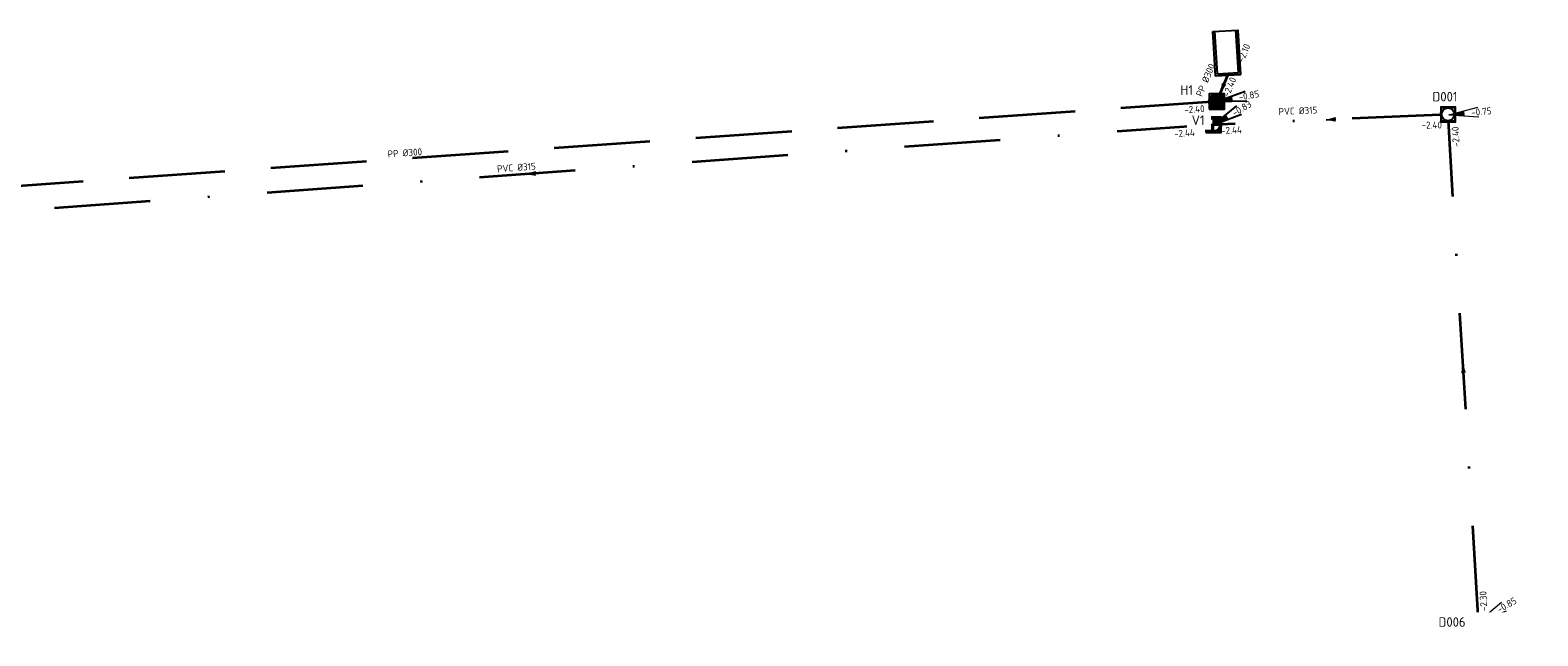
# Model space of a CAD drawing. Header units: metres. Extents: x 114894 to 115585, y 426496 to 426850.
# Tile 27 of 27: x 115109 to 115188, y 426818 to 426850. Entities that reach past the tile are written whole.
import ezdxf
from ezdxf.enums import TextEntityAlignment as Align

# ---------------------------------------------------------------- set-up
doc = ezdxf.new("R2010")
doc.units = ezdxf.units.M
doc.header["$MEASUREMENT"] = 0
doc.linetypes.add('RI-DWA-SO', pattern=[11, 5, -3, 0, -3])
doc.linetypes.add('RI-HWA-SO', pattern=[7.4, 5, -2.4])
for name, color, linetype, lineweight in [('B-WE-RI-DWA_RIOOLPUT-OPHOOGTEBRENGEN-S-200', 253, 'Continuous', 18), ('B-WE-RI-DWA_RIOOLPUT_INSPECTIEPUT_REINIGENDEPUT-S-200', 253, 'Continuous', 18), ('B-WE-RI-DWA_STROMINGSRICHTING-S-200', 253, 'Continuous', 18), ('B-WE-RI-DWA_TRANSPORTLEIDING_PVC_315-G', 253, 'RI-DWA-SO', 35), ('B-WE-RI-PUT-T35', 253, 'Continuous', 35), ('N-WE-RI-DWA_PUTDEKSELNIVEAU-S-200', 20, 'Continuous', 25), ('N-WE-RI-DWA_RIOOLPUT_INSPECTIEPUT-S-200', 20, 'Continuous', 25), ('N-WE-RI-DWA_TRANSPORTLEIDING_PVC_315-G', 20, 'RI-DWA-SO', 35), ('N-WE-RI-HWA_PUTDEKSELNIVEAU-S-200', 150, 'Continuous', 25), ('N-WE-RI-HWA_RIOOLPUT_INSPECTIEPUT-S-200', 150, 'Continuous', 25), ('N-WE-RI-HWA_TRANSPORTLEIDING_PP_300-G', 150, 'RI-HWA-SO', 35), ('N-WE-RI-HWA_UITLAATCONSTRUCTIE-S-200', 150, 'Continuous', 25), ('N-WE-RI-PUT-T35', 150, 'Continuous', 35), ('N-WE-RI-PUT_DEKSEL-S', 7, 'Continuous', 25), ('N01-WE-RI-PUT-T35', 20, 'Continuous', 35)]:
    doc.layers.add(name, color=color, linetype=linetype, lineweight=lineweight)
doc.layers.add('N-WE-RI-DWA_STROMINGSRICHTING-S-200', color=20, linetype='Continuous', lineweight=25, true_color=0xff3f00)
doc.layers.add('N-WE-RI-HWA_STROMINGSRICHTING-S-200', color=150, linetype='Continuous', lineweight=25, true_color=0x007fff)
doc.styles.add('NLCS-ISO', font='NLCS-ISO.ttf')
doc.styles.add('NLCS-ISO-M200-T25', font='NLCS-ISO.ttf')

# ---------------------------------------------------------------- blocks, each defined once
blk = doc.blocks.new('SRI-PUT_DWA-SO')
h = blk.add_hatch(color=256)
h.dxf.hatch_style = 1
h.paths.add_polyline_path([(-2, 0, 0.414214), (0, -2), (0, 0)])
h.paths.add_polyline_path([(2, 0, 0.414214), (0, 2), (0, 0)])
for p, q in [((-2, 0), (2, 0)), ((0, -2), (0, 2))]:
    blk.add_line(p, q)
blk.add_lwpolyline([(-2, -2), (2, -2), (2, 2), (-2, 2)], close=True)
blk.add_circle((0, 0), 2)
blk = doc.blocks.new('*U90')
at = {"color": 0, "style": 'NLCS-ISO'}
for tag, p in [('BOB_RECHTS', (175.81, 8.45)), ('RIOOLINFO', (-29.99, -0.18)), ('BOB_LINKS', (-175.57, -11.7))]:
    blk.add_attdef(tag, text='', height=1.8, rotation=3.2824, dxfattribs=at).set_placement(p, align=Align.MIDDLE_CENTER)
blk = doc.blocks.new('*U101')
at = {"color": 0}
blk.add_line((0.13, 1.25), (-0.13, -1.25), dxfattribs=at)
blk.add_solid([(0.13, 1.25), (-0.76, -1.19), (0.5, -1.32)], dxfattribs=at)
at = {"color": 0, "style": 'NLCS-ISO'}
for tag, p in [('BOB_LINKS', (16.38, 172.94)), ('RIOOLINFO', (2.28, 3.42)), ('BOB_RECHTS', (-19.29, -169.47))]:
    blk.add_attdef(tag, text='', height=1.8, rotation=264.0523, dxfattribs=at).set_placement(p, align=Align.MIDDLE_CENTER)
blk = doc.blocks.new('*U96')
at = {"color": 0}
blk.add_line((0.16, 1.25), (-0.16, -1.25), dxfattribs=at)
blk.add_solid([(0.16, 1.25), (-0.79, -1.17), (0.46, -1.33)], dxfattribs=at)
at = {"color": 0, "style": 'NLCS-ISO'}
for tag, p in [('BOB_LINKS', (1.79, 25.98)), ('RIOOLINFO', (3.74, 8.06)), ('BOB_RECHTS', (-4.6, -22.43))]:
    blk.add_attdef(tag, text='', height=1.8, rotation=262.4779, dxfattribs=at).set_placement(p, align=Align.MIDDLE_CENTER)
blk = doc.blocks.new('SRI-PUT_HWA-SO')
h = blk.add_hatch(color=256)
h.dxf.hatch_style = 1
h.paths.add_polyline_path([(-2, 0, 1), (2, 0, 1)])
blk.add_lwpolyline([(-2, -2), (2, -2), (2, 2), (-2, 2)], close=True)
blk.add_circle((0, 0), 2)
blk = doc.blocks.new('SRI-PUT_OPHOOGTEBRENGEN_NIEUW-SO')
blk.add_wipeout([(-1.76, 1.74), (1.74, 1.74), (1.74, -1.76), (-1.76, -1.76)])
at = {"color": 0, "lineweight": -3}
blk.add_lwpolyline([(-1.76, 1.74), (1.74, 1.74), (1.74, -1.76), (-1.76, -1.76)], close=True, dxfattribs=at)
blk.add_circle((-0.01, -0.01), 1.66, dxfattribs=at)
blk = doc.blocks.new('SRI-PUTDEKSELHOOGTE-SO')
h = blk.add_hatch(color=256)
h.dxf.hatch_style = 1
h.paths.add_polyline_path([(3.02, 2.49), (0, 0), (3.66, 1.37)])
for p, q in [((0, 0), (6.04, 4.97)), ((0, 0), (7.32, 2.74)), ((3.02, 2.49), (3.66, 1.37))]:
    blk.add_line(p, q)
at = {"style": 'NLCS-ISO'}
blk.add_attdef('PUTHGT', text='', height=1.8, rotation=30, dxfattribs=at).set_placement((5.02, 2.93), align=Align.MIDDLE_LEFT)
blk = doc.blocks.new('SRI-UITSTROOMBAK-SO')
for p, q in [((-3.25, 11.56), (3.25, 11.56)), ((-3.25, 0), (-3.25, 11.56)), ((-2.75, 0.5), (-2.75, 11.56)), ((2.75, 0.5), (2.75, 11.56)), ((3.25, 0), (3.25, 11.56)), ((-3.25, 0), (3.25, 0)), ((-2.75, 0.5), (2.75, 0.5))]:
    blk.add_line(p, q)
at = {"flags": 128}
blk.add_lwpolyline([(-3.25, 11.56), (3.25, 11.56), (3.25, 0), (-3.25, 0)], close=True, dxfattribs=at)
blk = doc.blocks.new('*U63')
at = {"color": 0, "transparency": 33554687}
blk.add_line((-0.5, -1.15), (0.5, 1.15), dxfattribs=at)
blk.add_solid([(-0.5, -1.15), (1.08, 0.9), (-0.07, 1.41)], dxfattribs=at)
at = {"color": 0, "transparency": 33554687, "style": 'NLCS-ISO'}
for tag, p in [('BOB_RECHTS', (5.77, 9.12)), ('RIOOLINFO', (-4.53, 1.69)), ('BOB_LINKS', (1.9, 0.29))]:
    blk.add_attdef(tag, text='', height=1.8, rotation=66.3836, dxfattribs=at).set_placement(p, align=Align.MIDDLE_CENTER)
blk = doc.blocks.new('B-SRI-PUT_VWA-SO')
h = blk.add_hatch(color=256)
h.dxf.hatch_style = 1
h.paths.add_polyline_path([(0, 2), (0, 0), (2, 0, 0.414214)])
h.paths.add_polyline_path([(0, 0), (-2, 0, 0.414214), (0, -2)])
for p, q in [((-2, 0), (2, 0)), ((0, -2), (0, 2))]:
    blk.add_line(p, q)
blk.add_lwpolyline([(-2, -2), (2, -2), (2, 2), (-2, 2)], close=True)
blk.add_circle((0, 0), 2)
blk = doc.blocks.new('SRI-PUT_OPHOOGTEBRENGEN-SO')
blk.add_wipeout([(-1.75, 1.75), (1.75, 1.75), (1.75, -1.75), (-1.75, -1.75)])
at = {"color": 0, "lineweight": -3}
blk.add_lwpolyline([(-1.75, 1.75), (1.75, 1.75), (1.75, -1.75), (-1.75, -1.75)], close=True, dxfattribs=at)
blk.add_circle((0, 0), 1.66, dxfattribs=at)
blk = doc.blocks.new('*U79')
at = {"color": 0}
blk.add_line((-1.25, 0.15), (1.25, -0.15), dxfattribs=at)
blk.add_solid([(1.25, -0.15), (-1.32, -0.48), (-1.18, 0.77)], dxfattribs=at)
at = {"color": 0, "style": 'NLCS-ISO'}
for tag, p in [('BOB_LINKS', (-60.72, 5.42)), ('RIOOLINFO', (1.72, 2.02)), ('BOB_RECHTS', (59.68, -8.58))]:
    blk.add_attdef(tag, text='', height=1.8, rotation=353.3666, dxfattribs=at).set_placement(p, align=Align.MIDDLE_CENTER)

msp = doc.modelspace()

# ---------------------------------------------------------------- linework, layer by layer
at = {"layer": 'B-WE-RI-DWA_TRANSPORTLEIDING_PVC_315-G', "transparency": 33554687, "flags": 128}
msp.add_lwpolyline([(115187.739, 426766.935), (115184.643, 426818.714)], dxfattribs=at)

# ---------------------------------------------------------------- block references
at = {"layer": 'B-WE-RI-DWA_RIOOLPUT_INSPECTIEPUT_REINIGENDEPUT-S-200', "transparency": 33554687, "xscale": 0.2, "yscale": 0.2, "zscale": 0.2}
msp.add_blockref('B-SRI-PUT_VWA-SO', (115184.643, 426818.726), dxfattribs=at)
at = {"layer": 'N-WE-RI-DWA_STROMINGSRICHTING-S-200', "transparency": 33554687, "xscale": 0.2000000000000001, "yscale": 0.2000000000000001, "zscale": 0.2000000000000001, "rotation": 100.0614679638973}
msp.add_blockref('*U101', (115135.278, 426842.055), dxfattribs=at).add_auto_attribs({'RIOOLINFO': 'PVC %%c315', 'BOB_LINKS': '-2.68', 'BOB_RECHTS': '-2.44'})
at = {"layer": 'N-WE-RI-PUT_DEKSEL-S', "transparency": 33554687, "xscale": 0.2000000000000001, "yscale": 0.2000000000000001, "zscale": 0.2000000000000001}
for p in [(115171.01, 426845.831), (115170.847, 426844.615)]:
    msp.add_blockref('SRI-PUT_OPHOOGTEBRENGEN_NIEUW-SO', p, dxfattribs=at)

# ---------------------------------------------------------------- texts
at = {"layer": 'B-WE-RI-PUT-T35', "transparency": 33554661, "insert": (115182.248, 426846.326), "char_height": 0.5, "attachment_point": 1, "style": 'NLCS-ISO-M200-T25', "bg_fill": 2}
msp.add_mtext_dynamic_manual_height_columns('D001', width=0.75769, gutter_width=3.5, heights=[0.7], dxfattribs=at)

# ---------------------------------------------------------------- next in the draw order: linework, layer by layer
at = {"layer": 'N-WE-RI-DWA_TRANSPORTLEIDING_PVC_315-G', "transparency": 33554687}
for points in [[(115183.062, 426845.155), (115170.845, 426844.613)], [(115170.805, 426844.613), (115099.71, 426839.496)]]:
    msp.add_lwpolyline(points, dxfattribs=at)
at = {"layer": 'N-WE-RI-HWA_TRANSPORTLEIDING_PP_300-G', "transparency": 33554687, "flags": 128}
for points in [[(115171.01, 426845.831), (115171.585, 426847.196)], [(115171.01, 426845.831), (115098.412, 426840.695)]]:
    msp.add_lwpolyline(points, dxfattribs=at)

# ---------------------------------------------------------------- next in the draw order: block references
at = {"layer": 'N-WE-RI-DWA_RIOOLPUT_INSPECTIEPUT-S-200', "transparency": 33554687, "xscale": 0.2, "yscale": 0.2, "zscale": 0.2}
msp.add_blockref('SRI-PUT_DWA-SO', (115170.846, 426844.613), dxfattribs=at)
at = {"layer": 'N-WE-RI-DWA_STROMINGSRICHTING-S-200', "transparency": 33554687, "xscale": 0.2000000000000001, "yscale": 0.2000000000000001, "zscale": 0.2000000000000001, "rotation": 100.0614679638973}
msp.add_blockref('*U96', (115176.957, 426844.884), dxfattribs=at).add_auto_attribs({'RIOOLINFO': 'PVC %%c315', 'BOB_LINKS': '-2.44'})
at = {"layer": 'N-WE-RI-HWA_STROMINGSRICHTING-S-200', "transparency": 33554687, "xscale": 0.2, "yscale": 0.2, "zscale": 0.2, "rotation": 0.7646294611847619}
msp.add_blockref('*U90', (115134.71, 426843.263), dxfattribs=at).add_auto_attribs({'RIOOLINFO': 'PP %%C300', 'BOB_LINKS': '-2.40', 'BOB_RECHTS': '-2.40'})

# ---------------------------------------------------------------- next in the draw order: texts
at = {"layer": 'N-WE-RI-DWA_STROMINGSRICHTING-S-200', "transparency": 33554687, "insert": (115181.681, 426844.776), "char_height": 0.36, "attachment_point": 1, "style": 'NLCS-ISO', "bg_fill": 2}
msp.add_mtext_dynamic_manual_height_columns('-2.40', width=0.75769, gutter_width=3.5, heights=[0.7], dxfattribs=at)
at = {"layer": 'N-WE-RI-PUT-T35', "transparency": 33554661, "insert": (115169.121, 426846.666), "char_height": 0.5, "attachment_point": 1, "style": 'NLCS-ISO-M200-T25', "bg_fill": 2}
msp.add_mtext_dynamic_manual_height_columns('H1', width=1.42102, gutter_width=3.5, heights=[0], dxfattribs=at)
at = {"layer": 'N01-WE-RI-PUT-T35', "transparency": 33554661, "insert": (115169.705, 426845.098), "char_height": 0.5, "attachment_point": 1, "style": 'NLCS-ISO-M200-T25', "bg_fill": 2}
msp.add_mtext_dynamic_manual_height_columns('V1', width=0.75769, gutter_width=3.5, heights=[0.7], dxfattribs=at)

# ---------------------------------------------------------------- next in the draw order: linework, layer by layer
at = {"layer": 'B-WE-RI-DWA_TRANSPORTLEIDING_PVC_315-G', "transparency": 33554687, "flags": 128}
msp.add_lwpolyline([(115184.643, 426818.714), (115183.062, 426845.155)], dxfattribs=at)

# ---------------------------------------------------------------- next in the draw order: block references
at = {"layer": 'B-WE-RI-DWA_RIOOLPUT_INSPECTIEPUT_REINIGENDEPUT-S-200', "transparency": 33554687, "xscale": 0.2, "yscale": 0.2, "zscale": 0.2}
msp.add_blockref('B-SRI-PUT_VWA-SO', (115183.062, 426845.155), dxfattribs=at)
at = {"layer": 'N-WE-RI-DWA_PUTDEKSELNIVEAU-S-200', "transparency": 33554687, "xscale": 0.2, "yscale": 0.2, "zscale": 0.2}
msp.add_blockref('SRI-PUTDEKSELHOOGTE-SO', (115170.845, 426844.613), dxfattribs=at).add_auto_attribs({'PUTHGT': '-0.83'})
at = {"layer": 'N-WE-RI-HWA_PUTDEKSELNIVEAU-S-200', "transparency": 33554687, "xscale": 0.2, "yscale": 0.2, "zscale": 0.2, "rotation": 340.261111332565}
msp.add_blockref('SRI-PUTDEKSELHOOGTE-SO', (115171.01, 426845.831), dxfattribs=at).add_auto_attribs({'PUTHGT': '-0.85'})
at = {"layer": 'N-WE-RI-HWA_RIOOLPUT_INSPECTIEPUT-S-200', "transparency": 33554687, "xscale": 0.2, "yscale": 0.2, "zscale": 0.2}
msp.add_blockref('SRI-PUT_HWA-SO', (115171.01, 426845.831), dxfattribs=at)
at = {"layer": 'N-WE-RI-HWA_STROMINGSRICHTING-S-200', "transparency": 33554687}
ref = msp.add_blockref('*U63', (115171.297, 426846.513), dxfattribs=dict(at, xscale=0.2, yscale=0.2, zscale=0.2, rotation=0.7646294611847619))
ref.add_attrib('RIOOLINFO', ' PP %%C300', dxfattribs={"layer": '0', "color": 0, "height": 0.36, "rotation": 67.14823, "style": 'NLCS-ISO'}).set_placement((115170.386, 426846.84), align=Align.MIDDLE_CENTER)
ref.add_attrib('BOB_LINKS', '-2.40', dxfattribs={"layer": '0', "color": 0, "height": 0.36, "rotation": 67.14823, "style": 'NLCS-ISO'}).set_placement((115171.677, 426846.576), align=Align.MIDDLE_CENTER)
ref.add_attrib('BOB_RECHTS', '-2.10', dxfattribs={"layer": '0', "color": 0, "height": 0.36, "rotation": 67.14823, "style": 'NLCS-ISO'}).set_placement((115172.425, 426848.353), align=Align.MIDDLE_CENTER)
at = {"layer": 'N-WE-RI-HWA_UITLAATCONSTRUCTIE-S-200', "transparency": 33554687, "xscale": 0.1999999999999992, "yscale": 0.1999999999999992, "zscale": 0.1999999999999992, "rotation": 3.419882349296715}
msp.add_blockref('SRI-UITSTROOMBAK-SO', (115171.601, 426847.197), dxfattribs=at)

# ---------------------------------------------------------------- next in the draw order: block references
at = {"layer": 'B-WE-RI-DWA_RIOOLPUT-OPHOOGTEBRENGEN-S-200', "linetype": 'ByBlock', "transparency": 33554687, "xscale": 0.2, "yscale": 0.2, "zscale": 0.2}
msp.add_blockref('SRI-PUT_OPHOOGTEBRENGEN-SO', (115184.643, 426818.726), dxfattribs=at)

# ---------------------------------------------------------------- next in the draw order: block references
msp.add_blockref('SRI-PUTDEKSELHOOGTE-SO', (115184.646, 426818.729), dxfattribs=at).add_auto_attribs({'PUTHGT': '-0.85'})

# ---------------------------------------------------------------- next in the draw order: texts
at = {"layer": 'B-WE-RI-PUT-T35', "transparency": 33554661, "insert": (115182.565, 426818.945), "char_height": 0.5, "attachment_point": 1, "style": 'NLCS-ISO-M200-T25', "bg_fill": 2}
msp.add_mtext_dynamic_manual_height_columns('D006', width=3.38723, gutter_width=3.5, heights=[0], dxfattribs=at)

# ---------------------------------------------------------------- next in the draw order: block references
at = {"layer": 'B-WE-RI-DWA_STROMINGSRICHTING-S-200', "transparency": 33554687}
ref = msp.add_blockref('*U79', (115183.851, 426831.934), dxfattribs=dict(at, xscale=0.2000000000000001, yscale=0.2000000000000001, zscale=0.2000000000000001, rotation=100.0614679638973))
ref.add_attrib('BOB_LINKS', '-2.30', dxfattribs={"layer": '0', "color": 0, "height": 0.36, "rotation": 93.42805, "style": 'NLCS-ISO'}).set_placement((115184.905, 426819.787), align=Align.MIDDLE_CENTER)
ref.add_attrib('BOB_RECHTS', '-2.40', dxfattribs={"layer": '0', "color": 0, "height": 0.36, "rotation": 93.42805, "style": 'NLCS-ISO'}).set_placement((115183.456, 426843.985), align=Align.MIDDLE_CENTER)

# ---------------------------------------------------------------- next in the draw order: block references
at = {"layer": 'B-WE-RI-DWA_RIOOLPUT-OPHOOGTEBRENGEN-S-200', "linetype": 'ByBlock', "transparency": 33554687, "xscale": 0.2, "yscale": 0.2, "zscale": 0.2}
msp.add_blockref('SRI-PUT_OPHOOGTEBRENGEN-SO', (115183.062, 426845.155), dxfattribs=at)

# ---------------------------------------------------------------- next in the draw order: block references
at = {"layer": 'B-WE-RI-DWA_RIOOLPUT-OPHOOGTEBRENGEN-S-200', "linetype": 'ByBlock', "transparency": 33554687, "xscale": 0.2, "yscale": 0.2, "zscale": 0.2, "rotation": 335.2346081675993}
msp.add_blockref('SRI-PUTDEKSELHOOGTE-SO', (115183.107, 426845.137), dxfattribs=at).add_auto_attribs({'PUTHGT': '-0.75'})

doc.saveas('drawing.dxf')
